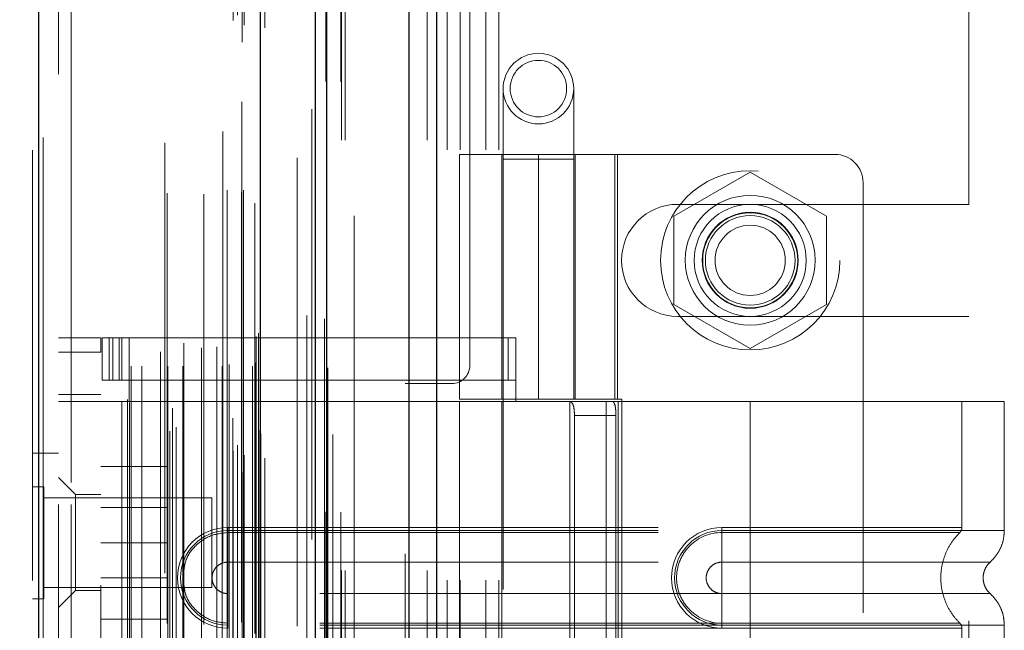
# Model space of a CAD drawing. Header units: inches. Extents: x 0.2 to 10.8, y 0.2 to 8.2.
# Tile 95 of 123: x 5.974 to 6.203, y 3.384 to 3.526. Entities that reach past the tile are written whole.
import ezdxf

# ---------------------------------------------------------------- set-up
doc = ezdxf.new("R2010")
doc.units = ezdxf.units.IN
doc.header["$MEASUREMENT"] = 0
doc.linetypes.add('HIDDEN', pattern=[0.075, 0.05, -0.025])
doc.layers.add('DIMENSIONS', color=140, linetype='Continuous')
doc.styles.add('SLDTEXTSTYLE0', font='TXT', dxfattribs={"width": 0.7})
doc.dimstyles.new('SLDDIMSTYLE0', dxfattribs={"dimtxt": 0.084961, "dimasz": 0.13, "dimexe": 0, "dimexo": 0.0625, "dimgap": 0.02124, "dimtad": 0, "dimtih": 1, "dimtoh": 1, "dimlfac": 12, "dimrnd": 1e-09, "dimzin": 12, "dimdsep": 46, "dimtxsty": 'SLDTEXTSTYLE0', "dimsah": 1, "dimcen": 0.09, "dimadec": 0, "dimazin": 3, "dimtfac": 1, "dimtofl": 0, "dimtmove": 0, "dimatfit": 3, "dimfxl": 0, "dimfrac": 2, "dimtolj": 1, "dimtzin": 12, "dimarcsym": 0})

# ---------------------------------------------------------------- blocks, each defined once
blk = doc.blocks.new('_D_16')
at = {"layer": 'DIMENSIONS'}
for p, q in [((6.08979, 5.13584), (5.55636, 5.13584)), ((5.68136, 5.13584), (5.68136, 4.28902)), ((5.51979, 4.13497), (5.49126, 4.13497)), ((5.49126, 4.13497), (5.49126, 3.99994)), ((5.84294, 4.13497), (5.87147, 4.13497)), ((5.87147, 4.13497), (5.87147, 3.99994)), ((5.49126, 3.99994), (5.51979, 3.99994)), ((5.87147, 3.99994), (5.84294, 3.99994)), ((5.68136, 3.0955), (5.68136, 3.98092)), ((6.08979, 3.0955), (5.55636, 3.0955))]:
    blk.add_line(p, q, dxfattribs=at)
for points in [[(5.68136, 5.13584), (5.66136, 5.00584), (5.70136, 5.00584)], [(5.68136, 3.0955), (5.70136, 3.2255), (5.66136, 3.2255)]]:
    blk.add_solid(points, dxfattribs=at)
at = {"layer": 'DIMENSIONS', "char_height": 0.083333, "attachment_point": 1, "style": 'SLDTEXTSTYLE0'}
for s, insert in [('24.48', (5.51979, 4.26141)), ('621.9', (5.51979, 4.10736))]:
    blk.add_mtext(s, dxfattribs=dict(at, insert=insert))
blk = doc.blocks.new('_D_17')
at = {"layer": 'DIMENSIONS'}
for p, q in [((5.99258, 5.25109), (5.05277, 5.25109)), ((5.17777, 5.25109), (5.17777, 4.34458)), ((5.0162, 4.21445), (4.98767, 4.21445)), ((4.98767, 4.21445), (4.98767, 4.07942)), ((5.33935, 4.21445), (5.36788, 4.21445)), ((5.36788, 4.21445), (5.36788, 4.07942)), ((4.98767, 4.07942), (5.0162, 4.07942)), ((5.36788, 4.07942), (5.33935, 4.07942)), ((5.17777, 2.98017), (5.17777, 3.92536)), ((5.99258, 2.98017), (5.05277, 2.98017))]:
    blk.add_line(p, q, dxfattribs=at)
for points in [[(5.17777, 5.25109), (5.15777, 5.12109), (5.19777, 5.12109)], [(5.17777, 2.98017), (5.19777, 3.11017), (5.15777, 3.11017)]]:
    blk.add_solid(points, dxfattribs=at)
at = {"layer": 'DIMENSIONS', "char_height": 0.083333, "attachment_point": 1, "style": 'SLDTEXTSTYLE0'}
for s, insert in [('27.25', (5.0162, 4.34089)), ('692.2', (5.0162, 4.18684)), ('OPENING', (4.91574, 4.03279))]:
    blk.add_mtext(s, dxfattribs=dict(at, insert=insert))

msp = doc.modelspace()

# ---------------------------------------------------------------- linework, layer by layer
at = {"color": 7, "linetype": 'Continuous', "lineweight": 25}
for p, q in [((6.0706606, 5.3435837), (6.0706606, 2.8977542)), ((6.0642966, 2.8977542), (6.0642966, 5.3424034)), ((6.0425846, 2.8977542), (6.0425846, 5.3331709)), ((6.0452206, 2.8977542), (6.0452206, 5.3334298)), ((6.0297816, 2.9238586), (6.0297816, 5.3074667)), ((5.9782606, 2.9329432), (5.9782606, 5.2983822))]:
    msp.add_line(p, q, dxfattribs=at)
at = {"color": 7, "linetype": 'HIDDEN', "lineweight": 18}
for p, q in [((6.0706606, 5.3435837), (6.0706606, 2.8977542)), ((6.0706606, 2.8977542), (6.0706606, 5.3435837)), ((6.0706606, 2.8977542), (6.0706606, 5.3435837)), ((6.0642966, 2.8977542), (6.0642966, 5.3424034)), ((6.0685393, 2.8977542), (6.0685393, 5.3424034)), ((6.0685393, 2.8977542), (6.0685393, 5.3424034)), ((6.0452206, 2.8977542), (6.0452206, 5.3334298)), ((6.0485846, 2.8977542), (6.0485846, 5.3331709)), ((6.0494633, 2.8977542), (6.0494633, 5.3334298)), ((6.0494633, 2.8977542), (6.0494633, 5.3334298)), ((6.0449664, 2.9113883), (6.0449664, 5.3199371)), ((6.025556, 2.9205246), (6.025556, 5.3108008)), ((6.025556, 2.9205246), (6.025556, 5.3108008)), ((6.0254717, 5.3067068), (6.0254717, 2.9246186)), ((6.0259813, 2.9245287), (6.0259813, 5.3067966)), ((6.0308234, 2.9238586), (6.0308234, 5.3074667)), ((6.0234183, 2.9255932), (6.0234183, 5.3057321)), ((6.0244106, 2.9268481), (6.0244106, 5.304478)), ((6.0417112, 5.3049818), (6.0417112, 2.9263554)), ((6.0298571, 2.929343), (6.0298571, 5.3019824)), ((6.0298839, 2.9295527), (6.0298839, 5.3017727)), ((6.0087437, 2.9301569), (6.0087437, 5.3011684)), ((6.0101753, 2.931081), (6.0101753, 5.3002402)), ((6.0210204, 5.2998237), (6.0210204, 2.9315059)), ((6.0294055, 2.9303066), (6.0294055, 5.3010187)), ((6.0294055, 2.9303066), (6.0294055, 5.3010187)), ((5.9782606, 5.2983822), (5.9782606, 2.9329432)), ((5.9793025, 2.9329432), (5.9793025, 5.2983822)), ((5.9793025, 5.2983822), (5.9793025, 2.9329432)), ((6.0075633, 5.2971352), (6.0075633, 2.9341858)), ((6.0233873, 2.9331404), (6.0233873, 5.298185)), ((5.9768234, 5.295437), (5.9768234, 2.9358883)), ((6.009328, 2.9354593), (6.009328, 5.295866)), ((5.9988784, 2.9374924), (5.9988784, 5.2938329)), ((5.9993111, 2.9367617), (5.9993111, 5.2945636)), ((6.0382746, 5.2936811), (6.0382746, 2.9376198)), ((5.9997117, 2.9452097), (5.9997117, 5.2861157)), ((5.9997117, 2.9452097), (5.9997117, 5.2861157)), ((6.0022443, 2.9452097), (6.0022443, 5.2861157)), ((6.0082791, 2.9452097), (6.0082791, 5.2861157)), ((6.0117242, 2.9452097), (6.0117242, 5.2861157)), ((6.0208948, 2.9452097), (6.0208948, 5.2861157)), ((6.0220679, 5.2861157), (6.0220679, 2.9452097)), ((6.0220679, 2.9452097), (6.0220679, 5.2861157)), ((6.0224846, 2.9456263), (6.0224846, 5.285699)), ((6.0254013, 5.285699), (6.0254013, 2.9456263)), ((6.0258179, 2.9452097), (6.0258179, 5.2861157)), ((6.0258179, 5.2861157), (6.0258179, 2.9452097)), ((6.0278915, 2.9452097), (6.0278915, 5.2861157)), ((6.0278915, 2.9452097), (6.0278915, 5.2861157)), ((6.008067, 5.2854516), (6.008067, 2.9458742)), ((6.0165962, 5.2852143), (6.0165962, 2.9461095)), ((6.0287346, 2.946043), (6.0287346, 5.2852823)), ((6.0287346, 2.946043), (6.0287346, 5.2852823)), ((6.0065525, 2.9485756), (6.0065525, 5.2827497)), ((6.0160488, 2.9495049), (6.0160488, 5.2818205)), ((6.0160488, 2.9495049), (6.0160488, 5.2818205)), ((6.0196039, 2.9497509), (6.0196039, 5.281563)), ((6.0284901, 5.283121), (6.0284901, 2.9482043)), ((6.0119929, 2.9506137), (6.0119929, 5.2807189)), ((6.028805, 2.9521229), (6.028805, 5.2792025)), ((6.028805, 2.9521229), (6.028805, 5.2792025)), ((6.0293522, 2.9528959), (6.0293522, 5.2784294)), ((6.0293522, 2.9528959), (6.0293522, 5.2784294)), ((6.0405441, 2.9569864), (6.0405441, 5.274339)), ((6.0446779, 2.9562076), (6.0446779, 5.275083)), ((6.0515846, 2.9801709), (6.0515846, 5.2510875)), ((6.0515846, 2.9801709), (6.0515846, 5.2510875)), ((6.0515846, 2.9801709), (6.0515846, 5.2510875)), ((6.0515846, 2.9801709), (6.0515846, 5.2510875)), ((5.9828234, 5.213121), (5.9828234, 3.0182043)), ((5.9858234, 3.0182043), (5.9858234, 5.213121)), ((5.9858234, 3.0182043), (5.9858234, 5.213121)), ((5.9858234, 5.213121), (5.9858234, 3.0182043)), ((5.9858234, 5.213121), (5.9858234, 3.0182043)), ((6.0784179, 3.4453792), (6.0784179, 4.0417125)), ((6.0731679, 3.0955042), (6.0731679, 3.6473375)), ((6.0731679, 3.0955042), (6.0731679, 3.6473375)), ((6.0761679, 3.0955042), (6.0761679, 3.6473375)), ((6.0821679, 3.0955042), (6.0821679, 3.6473375)), ((6.0851679, 3.0955042), (6.0851679, 3.6473375)), ((6.0851679, 3.0955042), (6.0851679, 3.6473375)), ((6.1944179, 3.4828584), (6.1944179, 3.565098)), ((6.0861699, 3.5097627), (6.0861699, 3.4933585)), ((6.1025741, 3.4933585), (6.1025741, 3.5097627)), ((6.0759993, 3.4944609), (6.1127447, 3.4944609)), ((6.0759993, 3.4944609), (6.0759993, 3.4375383)), ((6.0858418, 3.4944609), (6.0858418, 3.4375383)), ((6.094372, 3.4944609), (6.094372, 3.4375383)), ((6.094372, 3.4375383), (6.094372, 3.4944609)), ((6.1026115, 3.4944609), (6.1026115, 3.4375383)), ((6.1029022, 3.4375383), (6.1029022, 3.4944609)), ((6.1121187, 3.4375383), (6.1121187, 3.4944609)), ((6.1632696, 3.4944609), (6.1127447, 3.4944609)), ((6.1127447, 3.4375383), (6.1127447, 3.4944609)), ((6.1025741, 3.4933585), (6.0861699, 3.4933585)), ((6.0861699, 3.4933585), (6.0861699, 3.2472955)), ((6.1025741, 3.2472955), (6.1025741, 3.4933585)), ((6.1435846, 3.4903335), (6.1258346, 3.4800855)), ((6.1613346, 3.4800855), (6.1435846, 3.4903335)), ((6.1698313, 3.4878992), (6.1698313, 3.2549596)), ((6.1267096, 3.4828584), (6.1944179, 3.4828584)), ((6.1258346, 3.4800855), (6.1258346, 3.4595896)), ((6.1613346, 3.4595896), (6.1613346, 3.4800855)), ((6.1258346, 3.4595896), (6.1435846, 3.4493416)), ((6.1435846, 3.4493416), (6.1613346, 3.4595896)), ((6.1267096, 3.4568167), (6.1944179, 3.4568167)), ((6.1944179, 3.286025), (6.1944179, 3.4568167)), ((5.9828234, 3.45181), (5.992666, 3.45181)), ((5.992666, 3.45181), (5.992666, 3.4485291)), ((5.9929941, 3.4419675), (5.9929941, 3.45181)), ((5.9929941, 3.45181), (5.9946345, 3.45181)), ((5.9946345, 3.4419675), (5.9946345, 3.45181)), ((5.9954882, 3.45181), (5.9946345, 3.45181)), ((5.9946345, 3.4419675), (5.9946345, 3.45181)), ((5.9954882, 3.4419675), (5.9954882, 3.45181)), ((5.9954882, 3.45181), (5.996976, 3.45181)), ((5.996976, 3.4419675), (5.996976, 3.45181)), ((6.0873297, 3.45181), (5.996976, 3.45181)), ((5.9975872, 3.45181), (5.9975872, 3.4419675)), ((5.9992276, 3.45181), (5.9992276, 3.4419675)), ((6.0873297, 3.4419675), (6.0873297, 3.45181)), ((6.0873297, 3.45181), (6.0891227, 3.45181)), ((6.0891227, 3.4419675), (6.0891227, 3.45181)), ((5.9828234, 3.4485291), (5.992666, 3.4485291)), ((5.9828234, 3.4485291), (5.992666, 3.4485291)), ((5.992666, 3.2943297), (5.992666, 3.4485291)), ((5.9946345, 3.4419675), (5.9929941, 3.4419675)), ((5.9954882, 3.4419675), (5.9946345, 3.4419675)), ((5.996976, 3.4419675), (5.9954882, 3.4419675)), ((6.0873297, 3.4419675), (5.996976, 3.4419675)), ((5.9992276, 3.4419675), (5.9992276, 3.4370462)), ((6.0891227, 3.4419675), (6.0873297, 3.4419675)), ((6.0891227, 3.4419675), (6.0891227, 3.4370462)), ((6.0634179, 3.4412125), (6.0742513, 3.4412125)), ((6.0634179, 3.3016292), (6.0634179, 3.4412125)), ((5.992666, 3.4386866), (5.9828234, 3.4386866)), ((5.992666, 3.4370462), (5.9828234, 3.4370462)), ((5.9975872, 3.4370462), (5.992666, 3.4370462)), ((5.9975872, 3.4370462), (5.9975872, 3.3058126)), ((5.9975872, 3.4370462), (5.9975872, 3.3058126)), ((5.9992276, 3.4370462), (5.9975872, 3.4370462)), ((6.0891227, 3.4370462), (5.9992276, 3.4370462)), ((6.0891227, 3.4370462), (5.9992276, 3.4370462)), ((6.1127447, 3.4375383), (6.0759993, 3.4375383)), ((6.0891227, 3.4370462), (6.0759993, 3.4370462)), ((6.0759993, 3.4370462), (6.0759993, 3.3058126)), ((6.0858418, 3.4370462), (6.0858418, 3.3058126)), ((6.1435846, 3.4370462), (6.0891227, 3.4370462)), ((6.1016832, 3.4370462), (6.1016832, 3.3058126)), ((6.1101192, 3.4370462), (6.1101192, 3.3058126)), ((6.1127447, 3.4375383), (6.1137591, 3.4375383)), ((6.1129312, 3.4370462), (6.1129312, 3.3058126)), ((6.1129312, 3.4370462), (6.1129312, 3.3058126)), ((6.1137591, 3.4375383), (6.1137591, 3.3053205)), ((6.1435846, 3.4370462), (6.1435846, 3.4070395)), ((6.2026397, 3.4370462), (6.1435846, 3.4370462)), ((6.1435846, 3.4370462), (6.1435846, 3.4070395)), ((6.1435846, 3.4370462), (6.1435846, 3.4077502)), ((6.1435846, 3.4370462), (6.1435846, 3.4077502)), ((6.1927972, 3.4077502), (6.1927972, 3.4370462)), ((6.2026397, 3.4070395), (6.2026397, 3.4370462)), ((6.102736, 3.4337654), (6.102736, 3.3090934)), ((6.1123868, 3.4337654), (6.102736, 3.4337654)), ((6.1123868, 3.4337654), (6.1123868, 3.3090934)), ((5.9828234, 3.4250377), (5.9768234, 3.4250377)), ((5.992666, 3.4219543), (6.0080826, 3.4219543)), ((6.0080826, 3.4042043), (6.0080826, 3.4219543)), ((5.9867605, 3.4153927), (5.9828234, 3.4193297)), ((5.9794276, 3.4172252), (5.9768234, 3.4172252)), ((5.9794276, 3.3911835), (5.9794276, 3.4172252)), ((6.0184901, 3.414621), (5.9794276, 3.414621)), ((5.9867605, 3.4153927), (5.9867605, 3.3930829)), ((5.992666, 3.4153927), (5.9867605, 3.4153927)), ((6.0184901, 3.3937877), (6.0184901, 3.414621)), ((6.0080826, 3.4123668), (5.992666, 3.4123668)), ((6.0221935, 3.4077502), (6.1435846, 3.4077502)), ((6.0221935, 3.4077502), (6.0221935, 3.4065797)), ((6.1435846, 3.4077502), (6.1370229, 3.4077502)), ((6.1370229, 3.4077502), (6.1370229, 3.4065797)), ((6.0221935, 3.4070395), (6.1435846, 3.4070395)), ((6.0221935, 3.4070395), (6.0221935, 3.3996979)), ((6.0221935, 3.4065797), (6.1435846, 3.4065797)), ((6.1370229, 3.4070395), (6.1370229, 3.3996979)), ((6.1435846, 3.4070395), (6.1370229, 3.4070395)), ((6.1435846, 3.4065797), (6.1370229, 3.4065797)), ((5.992666, 3.4042043), (6.0080826, 3.4042043)), ((6.0080826, 3.3864543), (6.0080826, 3.4042043)), ((6.0221935, 3.3996979), (6.1435846, 3.3996979)), ((6.1435846, 3.3996979), (6.1370229, 3.3996979)), ((5.992666, 3.3960418), (6.0080826, 3.3960418)), ((5.9794276, 3.3937877), (6.0184901, 3.3937877)), ((5.9768234, 3.3911835), (5.9794276, 3.3911835)), ((5.9828234, 3.3891459), (5.9867605, 3.3930829)), ((5.9867605, 3.3930829), (5.992666, 3.3930829)), ((6.0221935, 3.3850319), (6.0221935, 3.3923735)), ((6.1435846, 3.3923735), (6.0221935, 3.3923735)), ((6.1370229, 3.3923735), (6.1435846, 3.3923735)), ((6.1370229, 3.3850319), (6.1370229, 3.3923735)), ((5.992666, 3.3864543), (6.0080826, 3.3864543)), ((6.0221935, 3.3843212), (6.0221935, 3.3854917)), ((6.1435846, 3.3854917), (6.0221935, 3.3854917)), ((6.1435846, 3.3850319), (6.0221935, 3.3850319)), ((6.1435846, 3.3843212), (6.0221935, 3.3843212)), ((6.1370229, 3.3854917), (6.1435846, 3.3854917)), ((6.1370229, 3.3843212), (6.1370229, 3.3854917)), ((6.1370229, 3.3850319), (6.1435846, 3.3850319)), ((6.1370229, 3.3843212), (6.1435846, 3.3843212)), ((6.1435846, 3.3850319), (6.1435846, 3.3578269)), ((6.1435846, 3.3850319), (6.1435846, 3.3578269)), ((6.1435846, 3.3843212), (6.1435846, 3.3585376)), ((6.1435846, 3.3843212), (6.1435846, 3.3585376)), ((6.1927972, 3.3585376), (6.1927972, 3.3843212)), ((6.2026397, 3.3578269), (6.2026397, 3.3850319))]:
    msp.add_line(p, q, dxfattribs=at)
at = {"color": 7, "linetype": 'HIDDEN', "lineweight": 18, "flags": 128}
for points in [[(6.0484736, 2.911328), (6.0484741, 4.1061321), (6.0484736, 5.3199931)], [(6.0465738, 2.9293851), (6.046574, 4.0669415), (6.0465738, 5.3019288)], [(6.0454028, 2.9448457), (6.0454034, 4.0669338), (6.0454028, 5.2864971)], [(6.0454028, 2.9448289), (6.0454035, 4.1406842), (6.0454028, 5.286496)], [(6.0382867, 5.2847943), (6.0382866, 4.1251902), (6.0382867, 2.9465329)]]:
    msp.add_lwpolyline(points, dxfattribs=at)
at = {"color": 7, "linetype": 'HIDDEN', "lineweight": 18}
for centre, radius in [((6.094372, 3.5097627), 0.0082021), ((6.094372, 3.5097627), 0.0065617), ((6.1435846, 3.4698375), 0.0208333), ((6.1435846, 3.4698546), 0.0150919), ((6.1435846, 3.4698375), 0.0130208), ((6.1435846, 3.4698546), 0.0111549), ((6.1435846, 3.4698375), 0.0110417), ((6.1435846, 3.4698375), 0.0104167), ((6.1435846, 3.4698375), 0.0081625)]:
    msp.add_circle(centre, radius, dxfattribs=at)
for centre, radius, start, end in [((6.1632696, 3.4878992), 0.0065617, 0, 90), ((6.1267096, 3.4698375), 0.0130208, 90, 270), ((6.0742513, 3.4453792), 0.0041667, 270, 0), ((6.0221935, 3.3960357), 0.0117145, 90, 270), ((6.1370229, 3.3960357), 0.0117145, 90, 270), ((6.0221935, 3.3960357), 0.0110038, 90, 270), ((6.1370229, 3.3960357), 0.0110038, 90, 270)]:
    msp.add_arc(centre, radius, start, end, dxfattribs=at)
for points, knots in [([(6.1014482, 3.4370462), (6.1016938, 3.4370462), (6.1019069, 3.4369704), (6.1022552, 3.4366558), (6.1023885, 3.4364165), (6.1025814, 3.4358119), (6.1026431, 3.4354426), (6.1027196, 3.4346421), (6.102736, 3.4342055), (6.102736, 3.4337654)], [0, 0, 0, 0, 0.25, 0.25, 0.5, 0.5, 0.75, 0.75, 1, 1, 1, 1]), ([(6.1123868, 3.4337654), (6.1123868, 3.4342), (6.1123704, 3.4346266), (6.112301, 3.4354229), (6.1122475, 3.4357875), (6.1120968, 3.4363927), (6.1119978, 3.4366364), (6.111757, 3.4369612), (6.1116129, 3.4370462), (6.1114528, 3.4370462)], [0, 0, 0, 0, 0.25, 0.25, 0.5, 0.5, 0.75, 0.75, 1, 1, 1, 1]), ([(6.1435846, 3.4077502), (6.1511027, 3.4077502), (6.1639734, 3.4077502), (6.179896, 3.4077502), (6.1902353, 3.4077502), (6.1940783, 3.4077502), (6.1902353, 3.4077502), (6.179896, 3.4077502), (6.1639734, 3.4077502), (6.1511027, 3.4077502), (6.1435846, 3.4077502)], [4.71239975, 4.71239975, 4.71239975, 4.71239975, 5.17054869, 5.49779793, 5.89049701, 6.2831961, 6.67589519, 7.06859428, 7.39584352, 7.85399245, 7.85399245, 7.85399245, 7.85399245]), ([(6.1923006, 3.4065743), (6.1923746, 3.4066545), (6.1925241, 3.4068164), (6.1926771, 3.4071123), (6.1927811, 3.4074287), (6.1927918, 3.4076488), (6.1927972, 3.4077578)], [0, 0, 0, 0, 0.247524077, 0.499999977, 0.752475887, 1, 1, 1, 1]), ([(6.0119929, 3.3977615), (6.0120996, 3.3985468), (6.012393, 3.4007043), (6.0145893, 3.4036572), (6.0180421, 3.4061064), (6.0208097, 3.4064219), (6.0221935, 3.4065797)], [0, 0, 0, 0, 0.16020075, 0.44013383, 0.72006692, 1, 1, 1, 1]), ([(6.1370229, 3.4065797), (6.1342514, 3.4066074), (6.1301538, 3.4048579), (6.1270282, 3.4001753), (6.1262044, 3.3960357), (6.1270282, 3.3918961), (6.1301538, 3.3872135), (6.1342514, 3.385464), (6.1370229, 3.3854917)], [6.28318531, 6.28318531, 6.28318531, 6.28318531, 7.06858347, 7.46128255, 7.85398163, 8.24668072, 8.6393798, 9.42477796, 9.42477796, 9.42477796, 9.42477796]), ([(6.1435846, 3.4070395), (6.1474498, 3.4070395), (6.1513148, 3.4070395), (6.1588966, 3.4070395), (6.1626131, 3.4070395), (6.1697549, 3.4070395), (6.1731801, 3.4070395), (6.1796076, 3.4070395), (6.1826098, 3.4070395), (6.1880759, 3.4070395), (6.1905398, 3.4070395), (6.1948345, 3.4070395), (6.1966653, 3.4070395), (6.1996235, 3.4070395), (6.2007509, 3.4070395), (6.202259, 3.4070395), (6.2026397, 3.4070395), (6.2026397, 3.4070395), (6.202259, 3.4070395), (6.2007509, 3.4070395), (6.1996235, 3.4070395), (6.1966653, 3.4070395), (6.1948345, 3.4070395), (6.1905398, 3.4070395), (6.1880759, 3.4070395), (6.1826098, 3.4070395), (6.1796076, 3.4070395), (6.1731801, 3.4070395), (6.1697549, 3.4070395), (6.1626131, 3.4070395), (6.1588966, 3.4070395), (6.1513148, 3.4070395), (6.1474498, 3.4070395), (6.1435846, 3.4070395)], [0, 0, 0, 0, 0.0625, 0.0625, 0.125, 0.125, 0.1875, 0.1875, 0.25, 0.25, 0.3125, 0.3125, 0.375, 0.375, 0.4375, 0.4375, 0.5, 0.5, 0.5625, 0.5625, 0.625, 0.625, 0.6875, 0.6875, 0.75, 0.75, 0.8125, 0.8125, 0.875, 0.875, 0.9375, 0.9375, 1, 1, 1, 1]), ([(6.1435846, 3.4070395), (6.1435846, 3.4057), (6.1435846, 3.4028914), (6.1435846, 3.4005863), (6.1435846, 3.3996971)], [0.052118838, 0.052118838, 0.052118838, 0.052118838, 0.500001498, 0.948006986, 0.948006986, 0.948006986, 0.948006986]), ([(6.1435846, 3.4070395), (6.1435846, 3.4056584), (6.1435846, 3.4042781), (6.1435846, 3.4017571), (6.1435846, 3.4006178), (6.1435846, 3.3996979)], [0, 0, 0, 0, 0.5, 0.5, 1, 1, 1, 1]), ([(6.1435846, 3.4065797), (6.1499635, 3.4065797), (6.1563364, 3.4065797), (6.1681214, 3.4065798), (6.1735272, 3.4065798), (6.1825423, 3.4065798), (6.1861566, 3.4065799), (6.1910359, 3.4065799), (6.1923057, 3.4065799), (6.1923043, 3.40658), (6.1910375, 3.40658), (6.1861556, 3.4065801), (6.1825438, 3.4065801), (6.173527, 3.4065802), (6.1681219, 3.4065802), (6.1563365, 3.4065802), (6.1499644, 3.4065803), (6.1435846, 3.4065803)], [0, 0, 0, 0, 0.125, 0.125, 0.25, 0.25, 0.375, 0.375, 0.5, 0.5, 0.625, 0.625, 0.75, 0.75, 0.875, 0.875, 1, 1, 1, 1]), ([(6.1435846, 3.3854917), (6.1435846, 3.3882232), (6.1435846, 3.3960357), (6.1435846, 3.4038482), (6.1435846, 3.4065797)], [0.027131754, 0.027131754, 0.027131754, 0.027131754, 0.5, 0.972868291, 0.972868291, 0.972868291, 0.972868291]), ([(6.192407, 3.3853935), (6.1917319, 3.3861212), (6.1903819, 3.3875764), (6.1889799, 3.3902255), (6.1880853, 3.3930668), (6.1877778, 3.3960357), (6.1880853, 3.3990046), (6.1889799, 3.4018459), (6.1903819, 3.404495), (6.1917319, 3.4059502), (6.192407, 3.4066779)], [0, 0, 0, 0, 0.125085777, 0.250126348, 0.375155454, 0.5, 0.624844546, 0.749873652, 0.874914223, 1, 1, 1, 1]), ([(6.1993168, 3.3996659), (6.1998035, 3.4001521), (6.200788, 3.4011357), (6.2018308, 3.4029674), (6.2025128, 3.4049624), (6.2025978, 3.4063522), (6.2026399, 3.4070395)], [0, 0, 0, 0, 0.2471303, 0.49986639, 0.75266195, 1, 1, 1, 1]), ([(6.0221935, 3.3923735), (6.0217141, 3.3923735), (6.0212349, 3.3924688), (6.0203492, 3.3928357), (6.0199429, 3.3931071), (6.019265, 3.3937851), (6.0189935, 3.3941913), (6.0186266, 3.3950771), (6.0185313, 3.3955563), (6.0185313, 3.3965151), (6.0186266, 3.3969943), (6.0189935, 3.3978801), (6.019265, 3.3982863), (6.0199429, 3.3989643), (6.0203492, 3.3992357), (6.0212349, 3.3996026), (6.0217141, 3.3996979), (6.0221935, 3.3996979)], [0, 0, 0, 0, 0.125, 0.125, 0.25, 0.25, 0.375, 0.375, 0.5, 0.5, 0.625, 0.625, 0.75, 0.75, 0.875, 0.875, 1, 1, 1, 1]), ([(6.1370229, 3.3996979), (6.1365435, 3.3996979), (6.1360643, 3.3996026), (6.1351786, 3.3992357), (6.1347723, 3.3989643), (6.1340944, 3.3982863), (6.1338229, 3.3978801), (6.133456, 3.3969943), (6.1333607, 3.3965151), (6.1333607, 3.3955563), (6.133456, 3.3950771), (6.1338229, 3.3941913), (6.1340944, 3.3937851), (6.1347723, 3.3931071), (6.1351786, 3.3928357), (6.1360643, 3.3924688), (6.1365435, 3.3923735), (6.1370229, 3.3923735)], [0, 0, 0, 0, 0.125, 0.125, 0.25, 0.25, 0.375, 0.375, 0.5, 0.5, 0.625, 0.625, 0.75, 0.75, 0.875, 0.875, 1, 1, 1, 1]), ([(6.1435846, 3.3996971), (6.151855, 3.3996971), (6.1662674, 3.3996971), (6.1843901, 3.3996971), (6.1963778, 3.3996971), (6.2008392, 3.3996971), (6.1963778, 3.3996971), (6.1843901, 3.3996971), (6.1662674, 3.3996971), (6.151855, 3.3996971), (6.1435846, 3.3996971)], [4.71241411, 4.71241411, 4.71241411, 4.71241411, 5.15721613, 5.48839216, 5.88580339, 6.28321463, 6.68062587, 7.0780371, 7.40921314, 7.85401516, 7.85401516, 7.85401516, 7.85401516]), ([(6.199389, 3.3923414), (6.1991423, 3.3925873), (6.1986483, 3.3930796), (6.1981299, 3.3939977), (6.197796, 3.3949913), (6.1976796, 3.3960357), (6.197796, 3.3970801), (6.1981299, 3.3980737), (6.1986483, 3.3989918), (6.1991423, 3.3994841), (6.199389, 3.39973)], [0, 0, 0, 0, 0.124832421, 0.249939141, 0.375105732, 0.5, 0.624894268, 0.750060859, 0.875167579, 1, 1, 1, 1]), ([(6.0221935, 3.3854917), (6.0208097, 3.3856495), (6.0180421, 3.385965), (6.0145893, 3.3884142), (6.012393, 3.3913671), (6.0120996, 3.3935246), (6.0119929, 3.3943099)], [0, 0, 0, 0, 0.27993308, 0.55986617, 0.83979925, 1, 1, 1, 1]), ([(6.1435846, 3.3923743), (6.151855, 3.3923743), (6.1662674, 3.3923743), (6.1843901, 3.3923743), (6.1963778, 3.3923743), (6.2008392, 3.3923743), (6.1963778, 3.3923743), (6.1843901, 3.3923743), (6.1662674, 3.3923743), (6.151855, 3.3923743), (6.1435846, 3.3923743)], [4.71236405, 4.71236405, 4.71236405, 4.71236405, 5.15716608, 5.48834211, 5.88575335, 6.2831646, 6.68057584, 7.07798708, 7.40916311, 7.85396503, 7.85396503, 7.85396503, 7.85396503]), ([(6.1435846, 3.3850319), (6.1435846, 3.3863714), (6.1435846, 3.38918), (6.1435846, 3.3914851), (6.1435846, 3.3923743)], [0.052118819, 0.052118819, 0.052118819, 0.052118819, 0.500001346, 0.948007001, 0.948007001, 0.948007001, 0.948007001]), ([(6.1435846, 3.3850319), (6.1435846, 3.386413), (6.1435846, 3.3877933), (6.1435846, 3.3903143), (6.1435846, 3.3914536), (6.1435846, 3.3923735)], [0, 0, 0, 0, 0.5, 0.5, 1, 1, 1, 1]), ([(6.2026399, 3.3850319), (6.2025978, 3.3857192), (6.2025128, 3.387109), (6.2018308, 3.389104), (6.200788, 3.3909357), (6.1998035, 3.3919193), (6.1993168, 3.3924055)], [0, 0, 0, 0, 0.24733805, 0.50013361, 0.75286969, 1, 1, 1, 1]), ([(6.1435846, 3.3854911), (6.1499644, 3.3854911), (6.1563365, 3.3854912), (6.1681219, 3.3854912), (6.173527, 3.3854912), (6.1825438, 3.3854913), (6.1861556, 3.3854913), (6.1910375, 3.3854914), (6.1923043, 3.3854914), (6.1923057, 3.3854915), (6.1910359, 3.3854915), (6.1861566, 3.3854915), (6.1825423, 3.3854916), (6.1735272, 3.3854916), (6.1681214, 3.3854916), (6.1563364, 3.3854917), (6.1499635, 3.3854917), (6.1435846, 3.3854917)], [0, 0, 0, 0, 0.125, 0.125, 0.25, 0.25, 0.375, 0.375, 0.5, 0.5, 0.625, 0.625, 0.75, 0.75, 0.875, 0.875, 1, 1, 1, 1]), ([(6.1435846, 3.3850319), (6.1474498, 3.3850319), (6.1513148, 3.3850319), (6.1588966, 3.3850319), (6.1626131, 3.3850319), (6.1697549, 3.3850319), (6.1731801, 3.3850319), (6.1796076, 3.3850319), (6.1826098, 3.3850319), (6.1880759, 3.3850319), (6.1905398, 3.3850319), (6.1948345, 3.3850319), (6.1966653, 3.3850319), (6.1996235, 3.3850319), (6.2007509, 3.3850319), (6.202259, 3.3850319), (6.2026397, 3.3850319), (6.2026397, 3.3850319), (6.202259, 3.3850319), (6.2007509, 3.3850319), (6.1996235, 3.3850319), (6.1966653, 3.3850319), (6.1948345, 3.3850319), (6.1905398, 3.3850319), (6.1880759, 3.3850319), (6.1826098, 3.3850319), (6.1796076, 3.3850319), (6.1731801, 3.3850319), (6.1697549, 3.3850319), (6.1626131, 3.3850319), (6.1588966, 3.3850319), (6.1513148, 3.3850319), (6.1474498, 3.3850319), (6.1435846, 3.3850319)], [0, 0, 0, 0, 0.0625, 0.0625, 0.125, 0.125, 0.1875, 0.1875, 0.25, 0.25, 0.3125, 0.3125, 0.375, 0.375, 0.4375, 0.4375, 0.5, 0.5, 0.5625, 0.5625, 0.625, 0.625, 0.6875, 0.6875, 0.75, 0.75, 0.8125, 0.8125, 0.875, 0.875, 0.9375, 0.9375, 1, 1, 1, 1]), ([(6.1435846, 3.3843212), (6.1511027, 3.3843212), (6.1639734, 3.3843212), (6.179896, 3.3843212), (6.1902353, 3.3843212), (6.1940783, 3.3843212), (6.1902353, 3.3843212), (6.179896, 3.3843212), (6.1639734, 3.3843212), (6.1511027, 3.3843212), (6.1435846, 3.3843212)], [4.71239001, 4.71239001, 4.71239001, 4.71239001, 5.17053895, 5.49778819, 5.89048727, 6.28318636, 6.67588545, 7.06858454, 7.39583378, 7.85398272, 7.85398272, 7.85398272, 7.85398272]), ([(6.1927972, 3.3843136), (6.1927918, 3.3844226), (6.1927811, 3.3846427), (6.1926771, 3.3849591), (6.1925241, 3.385255), (6.1923746, 3.3854169), (6.1923006, 3.3854971)], [0, 0, 0, 0, 0.2475241, 0.50000001, 0.75247591, 1, 1, 1, 1])]:
    msp.add_open_spline(points, degree=3, knots=knots, dxfattribs=at)
for points in [[(6.1435846, 3.4077502), (6.1435846, 3.4073259), (6.1435846, 3.4068728), (6.1435846, 3.4065796)], [(6.1435846, 3.4077502), (6.1435846, 3.4073157), (6.1435846, 3.406884), (6.1435846, 3.4065797)], [(6.0221935, 3.4065797), (6.0221935, 3.4052081), (6.0221935, 3.401904), (6.0221935, 3.3979946), (6.0221935, 3.3960357)], [(6.1370229, 3.3960357), (6.1370229, 3.3979946), (6.1370229, 3.401904), (6.1370229, 3.4052081), (6.1370229, 3.4065797)], [(6.1435846, 3.3854917), (6.1435846, 3.3882342), (6.1435846, 3.3960357), (6.1435846, 3.4038372), (6.1435846, 3.4065797)], [(6.0221935, 3.3996979), (6.0221935, 3.3987826), (6.0221935, 3.3974091), (6.0221935, 3.3960357)], [(6.1370229, 3.3960357), (6.1370229, 3.3974091), (6.1370229, 3.3987826), (6.1370229, 3.3996979)], [(6.1435846, 3.3960357), (6.1435846, 3.3974091), (6.1435846, 3.3987826), (6.1435846, 3.3996979)], [(6.1435846, 3.3960357), (6.1435846, 3.3974093), (6.1435846, 3.3987828), (6.1435846, 3.3996972)], [(6.0221935, 3.3960357), (6.0221935, 3.3946623), (6.0221935, 3.3932888), (6.0221935, 3.3923735)], [(6.0221935, 3.3960357), (6.0221935, 3.3940768), (6.0221935, 3.3901674), (6.0221935, 3.3868633), (6.0221935, 3.3854917)], [(6.1370229, 3.3854917), (6.1370229, 3.3868633), (6.1370229, 3.3901674), (6.1370229, 3.3940768), (6.1370229, 3.3960357)], [(6.1370229, 3.3923735), (6.1370229, 3.3932888), (6.1370229, 3.3946623), (6.1370229, 3.3960357)], [(6.1435846, 3.3923735), (6.1435846, 3.3932888), (6.1435846, 3.3946623), (6.1435846, 3.3960357)], [(6.1435846, 3.3923742), (6.1435846, 3.3932886), (6.1435846, 3.3946621), (6.1435846, 3.3960357)], [(6.1435846, 3.3843212), (6.1435846, 3.3847455), (6.1435846, 3.3851986), (6.1435846, 3.3854918)], [(6.1435846, 3.3843212), (6.1435846, 3.3847557), (6.1435846, 3.3851874), (6.1435846, 3.3854917)]]:
    msp.add_open_spline(points, degree=3, dxfattribs=at)

# ---------------------------------------------------------------- dimensions: what is measured, and where the dimension line sits
at = {"layer": 'DIMENSIONS'}
dim = msp.add_linear_dim(base=(5.1777729, 2.9801709), p1=(6.0425846, 5.2510875), p2=(6.0425846, 2.9801709), angle=90, text='<>\\POPENING', dimstyle='SLDDIMSTYLE0', dxfattribs=at)
dim.commit()
dim.dimension.update_dxf_attribs({"geometry": '_D_17', "text_midpoint": (5.1777729, 4.1349715), "dimtype": 160})
dim = msp.add_linear_dim(base=(5.6813615, 3.0955042), p1=(6.1397929, 5.1358375), p2=(6.1397929, 3.0955042), angle=90, dimstyle='SLDDIMSTYLE0', dxfattribs=at)
dim.commit()
dim.dimension.update_dxf_attribs({"geometry": '_D_16', "text_midpoint": (5.6813615, 4.1349715), "dimtype": 160})

doc.saveas('drawing.dxf')
